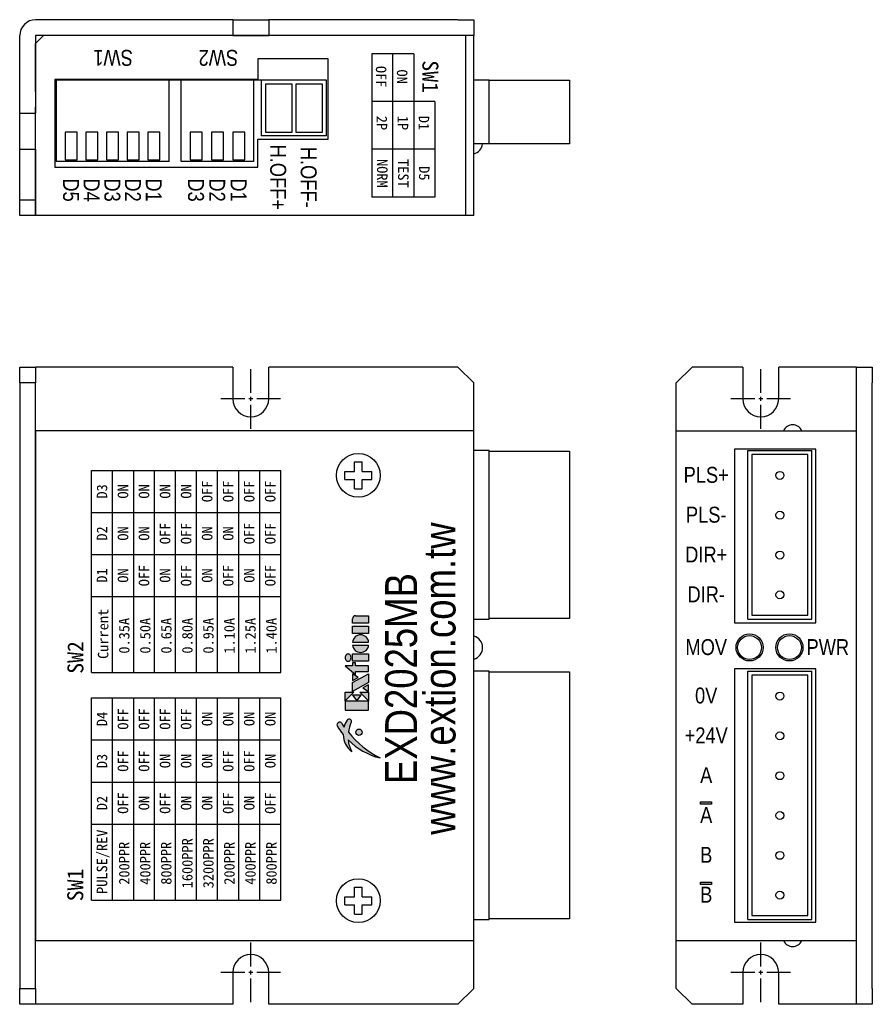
# Model space of a CAD drawing. Extents: x 0 to 107, y 0 to 124.
import ezdxf
from ezdxf.enums import TextEntityAlignment as Align

# ---------------------------------------------------------------- set-up
doc = ezdxf.new("R2010")
doc.units = 0
doc.header["$LTSCALE"] = 8
doc.header["$MEASUREMENT"] = 0
doc.linetypes.add('CENTER2', pattern=[1.125, 0.75, -0.125, 0.125, -0.125])
doc.layers.get('0').update_dxf_attribs({"linetype": 'CONTINUOUS'})
doc.styles.get("Standard").update_dxf_attribs({"font": 'ARIALN.TTF'})
doc.styles.add('style1', font='KAIU.TTF')

msp = doc.modelspace()

# ---------------------------------------------------------------- hatches: boundary and pattern name
h = msp.add_hatch(color=256)
edge = h.paths.add_edge_path()
edge.add_line((41.76661676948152, 47.85333168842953), (41.76661676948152, 48.4062916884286))
edge.add_arc((42.13525676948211, 48.4062916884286), 0.368640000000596, 90, 180, ccw=False)
edge.add_line((42.13525676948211, 48.7749316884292), (43.79413676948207, 48.7749316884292))
edge.add_line((43.79413676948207, 48.7749316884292), (43.79413676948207, 47.85333168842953))
edge.add_line((43.79413676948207, 47.85333168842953), (41.76661676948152, 47.85333168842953))
h.paths.add_polyline_path([(41.76661676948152, 46.56309168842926), (41.76661676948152, 47.48469168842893), (43.79413676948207, 47.48469168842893), (43.79413676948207, 46.56309168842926)])
h.paths.add_polyline_path([(40.84501676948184, 36.94158768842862), (43.79413676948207, 36.94158768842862), (43.79413676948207, 38.04750768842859), (40.84501676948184, 38.04750768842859)])
edge = h.paths.add_edge_path(flags=17)
edge.add_arc((42.58117507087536, 34.15120469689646), 0.4032000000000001, 0, 360)
edge = h.paths.add_edge_path()
edge.add_arc((44.25423403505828, 33.33623287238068), 3.018491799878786, 182.6977893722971, 211.6943705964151)
edge.add_arc((43.19031883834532, 33.85835388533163), 2.58976962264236, 179.9412514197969, 234.4858644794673, ccw=False)
edge.add_arc((45.6894061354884, 38.16710756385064), 6.666253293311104, 208.8460179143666, 220.2373001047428, ccw=False)
edge.add_arc((40.04565494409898, 35.07308281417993), 0.2303999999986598, 179.8616756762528, 212.0189632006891, ccw=False)
edge.add_arc((40.16085460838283, 35.07280469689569), 0.3456000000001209, 73.18784442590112, 179.8616756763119, ccw=False)
edge.add_arc((40.19417446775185, 35.18308083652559), 0.2303999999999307, 34.726609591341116, 73.18784442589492, ccw=False)
edge.add_arc((46.02876197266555, 38.47058713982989), 6.467653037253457, 209.2096347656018, 214.5591796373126)
edge.add_arc((43.74711050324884, 33.9962870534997), 3.149466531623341, 147.7959070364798, 165.1819402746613, ccw=False)
edge.add_arc((41.27712747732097, 35.55196480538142), 0.2303999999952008, 140.4677860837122, 147.7959070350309, ccw=False)
edge.add_arc((41.33445195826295, 35.50465599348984), 0.3047250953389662, -2.780963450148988, 140.4677860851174, ccw=False)
edge.add_arc((41.40868952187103, 35.50104989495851), 0.2304000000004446, 334.4613482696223, 357.2190365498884, ccw=False)
edge.add_arc((45.31943814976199, 33.63247904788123), 4.103825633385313, 154.46134826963, 172.7892133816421)
edge.add_arc((50.98443268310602, 42.10822398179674), 12.57650367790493, 219.2700746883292, 242.7688304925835)
edge.add_arc((47.2026080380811, 39.04032590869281), 8.351122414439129, 224.4306687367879, 256.3346771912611, ccw=False)
h.paths.add_polyline_path([(41.76661676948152, 43.06101168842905), (41.76661676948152, 43.98261168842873), (43.79413676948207, 43.98261168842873), (43.79413676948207, 43.06101168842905)])
edge = h.paths.add_edge_path()
edge.add_arc((41.21365676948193, 43.68388106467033), 0.2973000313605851, 90.00000000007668, 117.373627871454)
edge.add_arc((41.25449169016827, 43.60501368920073), 0.3861119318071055, 117.3736278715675, 141.3401917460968)
edge.add_arc((41.31854416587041, 43.55377170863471), 0.4681391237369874, 141.3401917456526, 161.6663085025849)
edge.add_arc((41.41930925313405, 43.52038109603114), 0.5742924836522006, 161.666308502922, 180.0000000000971)
edge.add_arc((41.41930925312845, 43.52038109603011), 0.5742924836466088, 179.9999999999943, 198.333691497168)
edge.add_arc((41.31854416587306, 43.48699048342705), 0.4681391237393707, 198.3336914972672, 218.6598082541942)
edge.add_arc((41.25449169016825, 43.43574850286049), 0.3861119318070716, 218.6598082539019, 242.6263721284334)
edge.add_arc((41.21365676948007, 43.3568811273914), 0.2973000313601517, 242.6263721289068, 270.0000000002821)
edge.add_arc((41.21365676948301, 43.35688112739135), 0.297300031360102, 269.9999999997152, 297.3736278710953)
edge.add_arc((41.17282184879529, 43.4357485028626), 0.3861119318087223, 297.373627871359, 321.3401917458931)
edge.add_arc((41.10876937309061, 43.48699048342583), 0.4681391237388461, 321.3401917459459, 341.6663085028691)
edge.add_arc((41.00800428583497, 43.52038109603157), 0.5742924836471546, 341.6663085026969, 359.9999999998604)
edge.add_arc((41.0080042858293, 43.52038109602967), 0.574292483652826, 5.033128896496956e-11, 18.33369149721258)
edge.add_arc((41.10876937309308, 43.55377170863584), 0.4681391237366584, 18.33369149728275, 38.65980825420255)
edge.add_arc((41.17282184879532, 43.60501368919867), 0.3861119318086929, 38.65980825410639, 62.62637212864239)
edge.add_arc((41.21365676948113, 43.68388106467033), 0.2973000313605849, 62.62637212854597, 89.99999999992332)
h.paths.add_polyline_path([(41.76661676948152, 40.6523584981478), (42.48593833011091, 41.04471571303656), (41.76661676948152, 41.49429168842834)], flags=17)
h.paths.add_polyline_path([(43.79413676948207, 38.08437168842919), (42.6882167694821, 39.19029168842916), (43.79413676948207, 39.19029168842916)])
h.paths.add_polyline_path([(41.76661676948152, 38.82165168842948), (42.3195767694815, 38.08437168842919), (42.87253676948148, 38.82165168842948)])
h.paths.add_polyline_path([(43.79413676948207, 40.12438487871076), (43.07481520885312, 39.732027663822), (43.79413676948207, 39.2824516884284)], flags=17)
h.paths.add_polyline_path([(41.76661676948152, 39.2824516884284), (41.76661676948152, 40.38837168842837), (43.79413676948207, 41.49429168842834), (43.79413676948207, 40.38837168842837)])
h.paths.add_polyline_path([(43.79413676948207, 41.77077168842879), (43.79413676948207, 42.50805168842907), (42.13525676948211, 42.50805168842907), (42.13525676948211, 42.87669168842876), (41.76661676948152, 42.87669168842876), (41.76661676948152, 42.50805168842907), (40.84501676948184, 42.50805168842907), (42.13525676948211, 41.4021316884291), (42.13525676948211, 41.77077168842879)])
h.paths.add_polyline_path([(40.84501676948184, 38.08437168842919), (40.84501676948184, 39.19029168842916), (41.95093676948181, 39.19029168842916)])
edge = h.paths.add_edge_path()
edge.add_arc((42.78037676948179, 45.36040368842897), 1.018368, 5.452621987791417, 174.5473780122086)
edge.add_line((41.76661676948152, 45.45717168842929), (43.79413676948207, 45.45717168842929))
edge = h.paths.add_edge_path()
edge.add_line((41.76661676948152, 45.0885316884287), (43.79413676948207, 45.0885316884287))
edge.add_arc((42.78037676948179, 45.18529968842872), 1.018368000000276, 185.4526219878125, 354.5473780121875, ccw=False)
h = msp.add_hatch(color=256)
h.paths.add_polyline_path([(85.4515955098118, 25.13871060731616), (85.4515955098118, 25.43158774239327), (86.80685627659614, 25.43158774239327), (86.80685627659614, 25.13871060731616)])
h.paths.add_polyline_path([(85.4515955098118, 15.04212412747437), (85.4515955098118, 15.33500126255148), (86.80685627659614, 15.33500126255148), (86.80685627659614, 15.04212412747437)])

# ---------------------------------------------------------------- linework, layer by layer
for p, q in [((26.75000000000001, 123.6000000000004), (2.000000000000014, 123.6000000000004)), ((26.75000000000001, 123.6000000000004), (26.75000000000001, 121.6000000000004)), ((26.75000000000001, 123.6000000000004), (31.25000000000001, 123.6000000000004)), ((31.25000000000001, 123.6000000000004), (31.25000000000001, 121.6000000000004)), ((55, 123.6000000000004), (31.25000000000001, 123.6000000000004)), ((55, 123.6000000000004), (57, 123.6000000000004)), ((57, 123.6000000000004), (57, 121.6000000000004)), ((1.4210854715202e-14, 111.8500000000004), (1.4210854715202e-14, 121.6000000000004)), ((26.75000000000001, 121.6000000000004), (2.000000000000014, 121.6000000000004)), ((2.000000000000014, 121.6000000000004), (2.000000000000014, 111.8500000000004)), ((2.999999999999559, 121.6000000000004), (1.999999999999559, 120.6000000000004)), ((56.99999999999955, 121.6000000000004), (2.999999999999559, 121.6000000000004)), ((26.75000000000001, 121.6000000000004), (31.25000000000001, 121.6000000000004)), ((55, 121.6000000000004), (31.25000000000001, 121.6000000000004)), ((57, 121.6000000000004), (55, 121.6000000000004)), ((55.99999999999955, 99.00000000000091), (55.99999999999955, 121.6000000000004)), ((56.99999999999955, 99), (56.99999999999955, 121.6000000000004)), ((1.999999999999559, 114.6000000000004), (1.999999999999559, 120.6000000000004)), ((38.69999999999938, 118.7000000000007), (29.89999999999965, 118.7000000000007)), ((29.89999999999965, 118.7000000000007), (29.89999999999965, 116.1000000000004)), ((38.69999999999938, 108.6000000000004), (38.69999999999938, 118.7000000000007)), ((44.18132103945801, 119.3292582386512), (44.18132103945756, 101.3292582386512)), ((49.46132103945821, 119.3292582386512), (44.18132103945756, 119.3292582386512)), ((46.82132103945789, 101.3292582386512), (46.82132103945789, 119.3292582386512)), ((49.46132103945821, 119.3292582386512), (49.46132103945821, 101.3292582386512)), ((29.89999999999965, 116.1000000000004), (4.39999999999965, 116.1000000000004)), ((4.39999999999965, 116.1000000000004), (4.39999999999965, 105.1000000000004)), ((4.600000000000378, 105.8000000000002), (4.600000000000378, 116)), ((18.75000000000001, 116), (4.600000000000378, 116)), ((18.75000000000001, 105.8000000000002), (18.75000000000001, 116)), ((20.25000000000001, 116), (18.75000000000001, 116)), ((20.25000000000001, 105.8000000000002), (20.25000000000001, 116)), ((29.40000000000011, 116), (20.25000000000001, 116)), ((29.40000000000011, 105.8000000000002), (29.40000000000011, 116)), ((30.35000000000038, 116), (29.40000000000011, 116)), ((30.35000000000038, 109), (30.35000000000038, 116)), ((38.50000000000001, 116), (30.35000000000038, 116)), ((34.1750000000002, 115.5), (30.85000000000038, 115.5)), ((30.85000000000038, 115.5), (30.85000000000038, 109.5)), ((34.1750000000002, 109.5), (34.1750000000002, 115.5)), ((34.6750000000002, 115.5), (34.6750000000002, 109.5)), ((38.00000000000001, 115.5), (34.6750000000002, 115.5)), ((38.00000000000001, 109.5), (38.00000000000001, 115.5)), ((38.50000000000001, 109), (38.50000000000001, 116)), ((58.90000000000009, 116), (56.99999999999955, 116)), ((58.90000000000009, 108), (58.90000000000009, 116)), ((1.999999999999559, 99), (1.999999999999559, 112.6000000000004)), ((52.10132103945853, 113.3292582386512), (44.18132103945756, 113.3292582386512)), ((52.10132103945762, 113.3292582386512), (52.10132103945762, 101.3292582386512)), ((1.4210854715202e-14, 111.8500000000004), (2.000000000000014, 111.8500000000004)), ((1.4210854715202e-14, 107.3500000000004), (1.4210854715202e-14, 111.8500000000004)), ((2.000000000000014, 107.3500000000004), (2.000000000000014, 111.8500000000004)), ((7.200000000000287, 109.5), (5.700000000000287, 109.5)), ((5.700000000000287, 109.5), (5.700000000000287, 106)), ((7.200000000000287, 106), (7.200000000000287, 109.5)), ((9.800000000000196, 109.5), (8.300000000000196, 109.5)), ((8.300000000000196, 109.5), (8.300000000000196, 106)), ((9.800000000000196, 106), (9.800000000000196, 109.5)), ((12.40000000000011, 109.5), (10.90000000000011, 109.5)), ((10.90000000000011, 109.5), (10.90000000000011, 106)), ((12.40000000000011, 106), (12.40000000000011, 109.5)), ((13.50000000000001, 109.5), (13.50000000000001, 106)), ((15.00000000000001, 109.5), (13.50000000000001, 109.5)), ((15.00000000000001, 106), (15.00000000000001, 109.5)), ((16.10000000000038, 109.5), (16.10000000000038, 106)), ((17.60000000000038, 109.5), (16.10000000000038, 109.5)), ((17.60000000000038, 106), (17.60000000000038, 109.5)), ((21.40000000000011, 109.5), (21.40000000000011, 106)), ((22.90000000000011, 109.5), (21.40000000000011, 109.5)), ((22.90000000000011, 106), (22.90000000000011, 109.5)), ((24.07500000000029, 109.5), (24.07500000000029, 106)), ((25.57500000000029, 109.5), (24.07500000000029, 109.5)), ((25.57500000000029, 106), (25.57500000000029, 109.5)), ((26.75000000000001, 109.5), (26.75000000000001, 106)), ((28.25000000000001, 109.5), (26.75000000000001, 109.5)), ((28.25000000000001, 106), (28.25000000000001, 109.5)), ((38.50000000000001, 109), (30.35000000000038, 109)), ((30.85000000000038, 109.5), (34.1750000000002, 109.5)), ((34.6750000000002, 109.5), (38.00000000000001, 109.5)), ((29.89999999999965, 105.1000000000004), (29.89999999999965, 108.6000000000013)), ((29.89999999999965, 108.6000000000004), (38.69999999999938, 108.6000000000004)), ((58.90000000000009, 108), (56.99999999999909, 108)), ((1.4210854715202e-14, 107.3500000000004), (2.000000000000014, 107.3500000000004)), ((1.4210854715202e-14, 101), (1.4210854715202e-14, 107.3500000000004)), ((2.000000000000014, 107.3500000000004), (2.000000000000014, 101)), ((52.10132103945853, 107.3292582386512), (44.18132103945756, 107.3292582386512)), ((4.39999999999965, 105.1000000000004), (29.89999999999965, 105.1000000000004)), ((18.75000000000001, 105.8000000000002), (4.600000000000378, 105.8000000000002)), ((5.700000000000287, 106), (7.200000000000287, 106)), ((8.300000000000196, 106), (9.800000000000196, 106)), ((10.90000000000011, 106), (12.40000000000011, 106)), ((13.50000000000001, 106), (15.00000000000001, 106)), ((16.10000000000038, 106), (17.60000000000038, 106)), ((29.40000000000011, 105.8000000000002), (20.25000000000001, 105.8000000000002)), ((21.40000000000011, 106), (22.90000000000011, 106)), ((24.07500000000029, 106), (25.57500000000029, 106)), ((26.75000000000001, 106), (28.25000000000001, 106)), ((1.4210854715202e-14, 101), (2.000000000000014, 101)), ((1.4210854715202e-14, 99), (1.4210854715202e-14, 101)), ((2.000000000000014, 101), (2.000000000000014, 99)), ((52.10132103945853, 101.3292582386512), (44.18132103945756, 101.3292582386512)), ((2.000000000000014, 99), (1.4210854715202e-14, 99)), ((56.99999999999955, 99), (1.999999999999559, 99)), ((0, 78.00000000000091), (0, 80.00000000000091)), ((0, 80.00000000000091), (2, 80.00000000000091)), ((2, 80.00000000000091), (2, 78.00000000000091)), ((26.75, 80.00000000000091), (2, 80.00000000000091)), ((26.75, 80.00000000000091), (26.75, 75.99999956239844)), ((55, 80.00000000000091), (31.25, 80.00000000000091)), ((31.25, 76.00000043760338), (31.25, 80.00000000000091)), ((57, 78), (55, 80.00000000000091)), ((84.40000000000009, 80.00000000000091), (82.40000000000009, 78.00000000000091)), ((90.75, 80.00000000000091), (84.40000000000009, 80.00000000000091)), ((90.75, 80.00000000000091), (90.75, 75.99999966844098)), ((105, 80.00000000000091), (95.25, 80.00000000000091)), ((95.25, 76.00000033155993), (95.25, 80.00000000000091)), ((105, 80.00000000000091), (107, 80.00000000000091)), ((105, 78), (105, 80.00000000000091)), ((107, 80.00000000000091), (107, 78.00000000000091)), ((0, 78.00000000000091), (0, 2)), ((2, 78.00000000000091), (0, 78.00000000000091)), ((2, 2), (2, 78.00000000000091)), ((57, 2), (57, 78)), ((82.40000000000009, 1.999999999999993), (82.40000000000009, 78.00000000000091)), ((105, 1.999999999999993), (105, 78)), ((107, 1.999999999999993), (107, 78.00000000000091)), ((57, 72), (2, 72)), ((2, 72), (2, 8)), ((57, 8), (57, 72)), ((82.40000000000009, 7.999999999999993), (82.40000000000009, 72)), ((82.40000000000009, 72), (105, 72)), ((105, 7.999999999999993), (105, 72)), ((58.90000000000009, 69.5), (57, 69.5)), ((58.90000000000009, 48.35000000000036), (58.90000000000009, 69.5)), ((99.90000000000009, 69.70000000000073), (89.70000000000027, 69.70000000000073)), ((89.70000000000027, 69.70000000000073), (89.70000000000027, 47.90000000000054)), ((91.40000000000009, 48.35000000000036), (91.40000000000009, 69.5)), ((91.40000000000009, 69.5), (99.40000000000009, 69.5)), ((99.40000000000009, 48.35000000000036), (99.40000000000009, 69.5)), ((99.90000000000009, 47.90000000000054), (99.90000000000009, 69.70000000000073)), ((42, 68.10000000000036), (43, 68.10000000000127)), ((42, 66.90000000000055), (42, 68.10000000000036)), ((43, 66.90000000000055), (43, 68.10000000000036)), ((98.90000000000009, 69), (91.90000000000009, 69)), ((91.90000000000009, 69), (91.90000000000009, 48.85000000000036)), ((98.90000000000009, 48.85000000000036), (98.90000000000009, 69)), ((9.003198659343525, 67.02385136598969), (32.76319865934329, 67.02385136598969)), ((9.00319865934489, 41.64700421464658), (9.00319865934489, 67.02385136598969)), ((11.64319865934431, 41.64700421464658), (11.64319865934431, 67.02385136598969)), ((14.28319865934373, 67.02385136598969), (14.28319865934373, 41.64700421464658)), ((16.92319865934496, 41.64700421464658), (16.92319865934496, 67.02385136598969)), ((19.56319865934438, 41.64700421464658), (19.56319865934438, 67.02385136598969)), ((22.2031986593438, 41.64700421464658), (22.2031986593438, 67.02385136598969)), ((22.2031986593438, 41.64700421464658), (22.2031986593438, 67.02385136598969)), ((24.84319865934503, 41.64700421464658), (24.84319865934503, 67.02385136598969)), ((27.48319865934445, 41.64700421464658), (27.48319865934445, 67.02385136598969)), ((30.12319865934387, 41.64700421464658), (30.12319865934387, 67.02385136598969)), ((32.76319865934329, 41.64700421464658), (32.76319865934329, 67.02385136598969)), ((40.79999999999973, 66.90000000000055), (42.00000000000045, 66.90000000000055)), ((40.79999999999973, 65.90000000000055), (40.79999999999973, 66.90000000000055)), ((43, 66.90000000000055), (44.19999999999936, 66.90000000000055)), ((44.19999999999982, 65.90000000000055), (44.19999999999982, 66.90000000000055)), ((40.79999999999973, 65.90000000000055), (42.00000000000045, 65.90000000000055)), ((42, 64.70000000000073), (42, 65.90000000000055)), ((43, 64.70000000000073), (43, 65.90000000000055)), ((43, 65.90000000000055), (44.19999999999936, 65.90000000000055)), ((42, 64.70000000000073), (43, 64.70000000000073)), ((9.00319865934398, 61.74385136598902), (32.76319865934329, 61.74385136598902)), ((9.00319865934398, 56.46385136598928), (32.76319865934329, 56.46385136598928)), ((9.00319865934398, 51.18385136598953), (32.76319865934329, 51.18385136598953)), ((41.76661676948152, 47.85333168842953), (41.76661676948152, 48.4062916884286)), ((42.13525676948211, 48.7749316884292), (43.79413676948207, 48.7749316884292)), ((43.79413676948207, 48.7749316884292), (43.79413676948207, 47.85333168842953)), ((57, 48.35000000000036), (58.90000000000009, 48.35000000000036)), ((91.40000000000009, 48.35000000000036), (99.40000000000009, 48.35000000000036)), ((91.90000000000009, 48.85000000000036), (98.90000000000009, 48.85000000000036)), ((43.79413676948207, 47.85333168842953), (41.76661676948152, 47.85333168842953)), ((41.76661676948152, 46.56309168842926), (41.76661676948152, 47.48469168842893)), ((41.76661676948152, 47.48469168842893), (43.79413676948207, 47.48469168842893)), ((43.79413676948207, 47.48469168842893), (43.79413676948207, 46.56309168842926)), ((89.70000000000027, 47.90000000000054), (99.90000000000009, 47.90000000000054)), ((43.79413676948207, 46.56309168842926), (41.76661676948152, 46.56309168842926)), ((41.76661676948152, 45.45717168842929), (43.79413676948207, 45.45717168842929)), ((41.76661676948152, 45.0885316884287), (43.79413676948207, 45.0885316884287)), ((41.76661676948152, 43.06101168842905), (41.76661676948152, 43.98261168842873)), ((41.76661676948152, 43.98261168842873), (43.79413676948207, 43.98261168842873)), ((43.79413676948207, 43.98261168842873), (43.79413676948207, 43.06101168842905)), ((41.76661676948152, 42.50805168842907), (40.84501676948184, 42.50805168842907)), ((40.84501676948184, 42.50805168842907), (42.13525676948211, 41.4021316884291)), ((43.79413676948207, 43.06101168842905), (41.76661676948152, 43.06101168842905)), ((42.13525676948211, 42.87669168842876), (41.76661676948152, 42.87669168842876)), ((41.76661676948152, 42.87669168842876), (41.76661676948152, 42.50805168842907)), ((42.13525676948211, 42.50805168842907), (42.13525676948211, 42.87669168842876)), ((43.79413676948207, 42.50805168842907), (42.13525676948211, 42.50805168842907)), ((43.79413676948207, 41.77077168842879), (43.79413676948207, 42.50805168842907)), ((99.90000000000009, 42.10000000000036), (89.70000000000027, 42.10000000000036)), ((89.70000000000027, 42.10000000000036), (89.70000000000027, 10.30000000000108)), ((99.90000000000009, 10.30000000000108), (99.90000000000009, 42.10000000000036)), ((9.003198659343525, 41.64700421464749), (32.76319865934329, 41.64700421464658)), ((41.76661676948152, 40.38837168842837), (43.79413676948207, 41.49429168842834)), ((42.48593833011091, 41.04471571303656), (41.76661676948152, 41.49429168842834)), ((41.76661676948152, 41.49429168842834), (41.76661676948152, 40.6523584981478)), ((41.76661676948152, 40.6523584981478), (42.48593833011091, 41.04471571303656)), ((42.13525676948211, 41.4021316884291), (42.13525676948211, 41.77077168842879)), ((42.13525676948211, 41.77077168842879), (43.79413676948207, 41.77077168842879)), ((43.79413676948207, 41.49429168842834), (43.79413676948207, 40.38837168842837)), ((58.90000000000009, 41.80000000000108), (57, 41.80000000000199)), ((58.90000000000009, 10.64999999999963), (58.90000000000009, 41.80000000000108)), ((91.40000000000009, 10.65000000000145), (91.40000000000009, 41.80000000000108)), ((91.40000000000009, 41.80000000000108), (99.40000000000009, 41.80000000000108)), ((98.90000000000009, 41.30000000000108), (91.90000000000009, 41.30000000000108)), ((91.90000000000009, 41.30000000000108), (91.90000000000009, 11.15000000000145)), ((98.90000000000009, 11.15000000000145), (98.90000000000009, 41.30000000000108)), ((99.40000000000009, 10.65000000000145), (99.40000000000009, 41.80000000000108)), ((41.76661676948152, 39.2824516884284), (41.76661676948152, 40.38837168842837)), ((43.79413676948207, 40.38837168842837), (41.76661676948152, 39.2824516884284)), ((43.79413676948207, 40.12438487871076), (43.07481520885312, 39.732027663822)), ((43.07481520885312, 39.732027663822), (43.79413676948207, 39.2824516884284)), ((43.79413676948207, 39.2824516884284), (43.79413676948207, 40.12438487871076)), ((9.00319865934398, 13.08503130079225), (9.00319865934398, 38.46187845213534)), ((9.003198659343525, 38.46187845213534), (32.76319865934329, 38.46187845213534)), ((11.6431986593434, 13.08503130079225), (11.6431986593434, 38.46187845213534)), ((14.28319865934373, 38.46187845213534), (14.28319865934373, 13.08503130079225)), ((16.92319865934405, 13.08503130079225), (16.92319865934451, 38.46187845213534)), ((19.56319865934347, 13.08503130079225), (19.56319865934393, 38.46187845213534)), ((22.2031986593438, 13.08503130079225), (22.2031986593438, 38.46187845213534)), ((22.2031986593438, 13.08503130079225), (22.20319865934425, 38.46187845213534)), ((24.84319865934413, 13.08503130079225), (24.84319865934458, 38.46187845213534)), ((27.48319865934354, 13.08503130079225), (27.48319865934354, 38.46187845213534)), ((30.12319865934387, 13.08503130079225), (30.12319865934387, 38.46187845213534)), ((32.76319865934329, 13.08503130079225), (32.76319865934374, 38.46187845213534)), ((40.84501676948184, 38.08437168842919), (40.84501676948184, 39.19029168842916)), ((40.84501676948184, 39.19029168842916), (41.95093676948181, 39.19029168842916)), ((41.95093676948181, 39.19029168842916), (40.84501676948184, 38.08437168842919)), ((41.76661676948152, 38.82165168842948), (42.3195767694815, 38.08437168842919)), ((42.87253676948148, 38.82165168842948), (41.76661676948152, 38.82165168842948)), ((42.3195767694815, 38.08437168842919), (42.87253676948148, 38.82165168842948)), ((43.79413676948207, 38.08437168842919), (42.6882167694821, 39.19029168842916)), ((42.6882167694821, 39.19029168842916), (43.79413676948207, 39.19029168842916)), ((43.79413676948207, 39.19029168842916), (43.79413676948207, 38.08437168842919)), ((43.79413676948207, 38.04750768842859), (40.84501676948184, 38.04750768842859)), ((40.84501676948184, 38.04750768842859), (40.84501676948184, 36.94158768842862)), ((43.79413676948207, 36.94158768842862), (43.79413676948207, 38.04750768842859)), ((40.84501676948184, 36.94158768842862), (43.79413676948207, 36.94158768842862)), ((9.003198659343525, 33.18187845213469), (32.76319865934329, 33.18187845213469)), ((9.003198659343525, 27.90187845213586), (32.76319865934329, 27.90187845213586)), ((85.4515955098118, 25.13871060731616), (85.4515955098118, 25.43158774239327)), ((85.4515955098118, 25.43158774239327), (86.80685627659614, 25.43158774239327)), ((86.80685627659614, 25.13871060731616), (85.4515955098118, 25.13871060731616)), ((86.80685627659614, 25.43158774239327), (86.80685627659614, 25.13871060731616)), ((9.003198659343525, 22.62187845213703), (32.76319865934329, 22.62187845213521)), ((85.4515955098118, 15.04212412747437), (85.4515955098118, 15.33500126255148)), ((85.4515955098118, 15.33500126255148), (86.80685627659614, 15.33500126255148)), ((86.80685627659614, 15.04212412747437), (85.4515955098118, 15.04212412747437)), ((86.80685627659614, 15.33500126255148), (86.80685627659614, 15.04212412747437)), ((42, 14.69999999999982), (43, 14.70000000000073)), ((42, 13.5), (42, 14.69999999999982)), ((43, 13.5), (43, 14.69999999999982)), ((9.003198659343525, 13.08503130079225), (32.76319865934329, 13.08503130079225)), ((40.79999999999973, 13.5), (42.00000000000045, 13.5)), ((40.79999999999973, 12.5), (40.79999999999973, 13.5)), ((40.79999999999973, 12.5), (42.00000000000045, 12.5)), ((42, 11.30000000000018), (42, 12.5)), ((43, 13.5), (44.19999999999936, 13.5)), ((43, 11.30000000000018), (43, 12.5)), ((43, 12.5), (44.19999999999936, 12.5)), ((44.19999999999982, 12.5), (44.19999999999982, 13.5)), ((42, 11.30000000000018), (43, 11.30000000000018)), ((91.90000000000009, 11.15000000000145), (98.90000000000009, 11.15000000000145)), ((57, 10.64999999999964), (58.90000000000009, 10.64999999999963)), ((89.70000000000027, 10.30000000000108), (99.90000000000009, 10.30000000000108)), ((91.40000000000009, 10.65000000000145), (99.40000000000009, 10.65000000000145)), ((2, 8), (57, 8)), ((82.40000000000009, 7.999999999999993), (105, 7.999999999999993)), ((26.75, 4.000000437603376), (26.75, 0)), ((31.25, 0), (31.25, 4.000000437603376)), ((90.75, 4.000000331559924), (90.75, -7.105427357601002e-15)), ((95.25, -7.105427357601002e-15), (95.25, 4.000000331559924)), ((0, 2), (2, 2)), ((0, 0), (0, 2)), ((2, 2), (2, 0)), ((55, 0), (57, 2)), ((82.40000000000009, 1.999999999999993), (84.40000000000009, -7.105427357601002e-15)), ((105, -7.105427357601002e-15), (105, 1.999999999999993)), ((107, 1.999999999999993), (107, -7.105427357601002e-15)), ((2, 0), (0, 0)), ((26.75, 0), (2, 0)), ((55, 0), (31.25, 0)), ((90.75, -7.105427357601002e-15), (84.40000000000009, -7.105427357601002e-15)), ((105, -7.105427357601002e-15), (95.25, -7.105427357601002e-15)), ((107, -7.105427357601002e-15), (105, -7.105427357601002e-15))]:
    msp.add_line(p, q)
at = {"color": 1, "linetype": 'CENTER2', "ltscale": 0.5}
for p, q in [((29, 72.25000043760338), (29, 79.75000043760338)), ((93, 72.25000033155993), (93, 79.75000033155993)), ((32.75, 76.00000043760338), (25.25, 76.00000043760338)), ((96.75, 76.00000033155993), (89.25, 76.00000033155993)), ((29, 0.2500004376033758), (29, 7.750000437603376)), ((93, 0.2500003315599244), (93, 7.750000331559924)), ((32.75, 4.000000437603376), (25.25, 4.000000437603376)), ((96.75, 4.000000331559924), (89.25, 4.000000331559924))]:
    msp.add_line(p, q, dxfattribs=at)
for points in [[(58.90000000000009, 116), (69, 116), (69, 108), (58.90000000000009, 108)], [(58.90000000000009, 69.42500000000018), (69, 69.42500000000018), (69, 48.42500000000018), (58.90000000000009, 48.42500000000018)], [(58.90000000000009, 41.72500000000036), (69, 41.72500000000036), (69, 10.72500000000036), (58.90000000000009, 10.72500000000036)]]:
    msp.add_lwpolyline(points, close=True)
for centre, radius in [((42.5, 66.40000000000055), 2.75), ((95.40000000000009, 66.40000000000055), 0.5), ((95.40000000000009, 61.40000000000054), 0.5), ((95.40000000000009, 56.40000000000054), 0.5), ((95.40000000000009, 51.40000000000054), 0.5), ((91.60000000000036, 44.80000000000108), 1.699999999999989), ((91.59999999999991, 44.78000000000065), 1.5), ((96.60000000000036, 44.80000000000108), 1.700000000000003), ((96.59999999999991, 44.78000000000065), 1.5), ((95.40000000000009, 38.70000000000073), 0.5), ((42.58117507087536, 34.15120469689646), 0.4032000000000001), ((95.40000000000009, 33.70000000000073), 0.5), ((95.40000000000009, 28.70000000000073), 0.5), ((95.40000000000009, 23.70000000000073), 0.5), ((95.40000000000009, 18.70000000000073), 0.5), ((42.5, 13), 2.75), ((95.40000000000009, 13.70000000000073), 0.5)]:
    msp.add_circle(centre, radius)
for centre, radius, start, end in [((2, 121.6000000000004), 2, 90, 180), ((56.60000000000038, 108.2000000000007), 1.5, 285.4660099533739, 352.3377443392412), ((29, 76.00000043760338), 2.25000000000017, 180.0000222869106, 0), ((93, 76.00000033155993), 2.250000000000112, 180.0000168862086, 0), ((97, 71.50000000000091), 1.25, 23.57817847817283, 156.4218215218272), ((42.13525676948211, 48.4062916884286), 0.368640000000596, 90, 180), ((42.78037676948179, 45.36040368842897), 1.018368, 5.452621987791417, 174.5473780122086), ((56.60000000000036, 44.78000000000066), 1.5, 0, 74.53399004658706), ((42.78037676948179, 45.18529968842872), 1.018368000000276, 185.4526219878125, 354.5473780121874), ((56.60000000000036, 44.78000000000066), 1.5, 285.4660099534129, 0), ((41.41930925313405, 43.52038109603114), 0.5742924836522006, 161.666308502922, 180.0000000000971), ((41.41930925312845, 43.52038109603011), 0.5742924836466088, 179.9999999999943, 198.333691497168), ((41.31854416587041, 43.55377170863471), 0.4681391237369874, 141.3401917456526, 161.6663085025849), ((41.31854416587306, 43.48699048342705), 0.4681391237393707, 198.3336914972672, 218.6598082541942), ((41.25449169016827, 43.60501368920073), 0.3861119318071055, 117.3736278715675, 141.3401917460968), ((41.21365676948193, 43.68388106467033), 0.2973000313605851, 90.00000000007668, 117.373627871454), ((41.21365676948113, 43.68388106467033), 0.2973000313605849, 62.62637212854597, 89.99999999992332), ((41.17282184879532, 43.60501368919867), 0.3861119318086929, 38.65980825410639, 62.62637212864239), ((41.10876937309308, 43.55377170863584), 0.4681391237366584, 18.33369149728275, 38.65980825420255), ((41.10876937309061, 43.48699048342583), 0.4681391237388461, 321.3401917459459, 341.6663085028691), ((41.0080042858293, 43.52038109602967), 0.574292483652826, 5.033128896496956e-11, 18.33369149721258), ((41.00800428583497, 43.52038109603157), 0.5742924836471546, 341.6663085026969, 359.9999999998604), ((41.25449169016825, 43.43574850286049), 0.3861119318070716, 218.6598082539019, 242.6263721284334), ((41.21365676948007, 43.3568811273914), 0.2973000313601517, 242.6263721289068, 270.0000000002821), ((41.21365676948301, 43.35688112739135), 0.297300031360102, 269.9999999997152, 297.3736278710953), ((41.17282184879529, 43.4357485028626), 0.3861119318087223, 297.373627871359, 321.3401917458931), ((40.04565494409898, 35.07308281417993), 0.2303999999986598, 179.8616756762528, 212.018963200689), ((40.16085460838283, 35.07280469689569), 0.3456000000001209, 73.18784442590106, 179.8616756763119), ((45.6894061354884, 38.16710756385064), 6.666253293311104, 208.8460179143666, 220.2373001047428), ((40.19417446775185, 35.18308083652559), 0.2303999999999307, 34.72660959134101, 73.18784442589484), ((46.02876197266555, 38.47058713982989), 6.467653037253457, 209.2096347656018, 214.5591796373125), ((43.74711050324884, 33.9962870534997), 3.149466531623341, 147.7959070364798, 165.1819402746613), ((41.27712747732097, 35.55196480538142), 0.2303999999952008, 140.4677860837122, 147.7959070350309), ((41.33445195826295, 35.50465599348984), 0.3047250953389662, 357.2190365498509, 140.4677860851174), ((45.31943814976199, 33.63247904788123), 4.103825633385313, 154.46134826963, 172.7892133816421), ((41.40868952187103, 35.50104989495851), 0.2304000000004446, 334.4613482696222, 357.2190365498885), ((43.19031883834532, 33.85835388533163), 2.58976962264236, 179.9412514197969, 234.4858644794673), ((50.98443268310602, 42.10822398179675), 12.57650367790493, 219.2700746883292, 242.7688304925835), ((44.25423403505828, 33.33623287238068), 3.018491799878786, 182.6977893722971, 211.6943705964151), ((47.2026080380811, 39.04032590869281), 8.351122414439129, 224.4306687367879, 256.3346771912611), ((97, 8.499999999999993), 1.25, 203.5781784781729, 336.4218215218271), ((29, 4.000000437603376), 2.250000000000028, 0, 180), ((93, 4.000000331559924), 2.250000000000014, 0, 180)]:
    msp.add_arc(centre, radius, start, end)

# ---------------------------------------------------------------- texts
for s, p in [('SW1', (14.20012607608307, 119.8113744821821)), ('SW2', (27.41947711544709, 119.8113744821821))]:
    msp.add_text(s, height=2, rotation=180).set_placement(p)
at = {"style": 'style1'}
for s, height, rotation, p in [('SW1', 2, 270, (51.5402960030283, 116.4488579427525)), ('OFF', 1.3200264, 270, (45.35574636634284, 116.4488579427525)), ('ON', 1.3200264, 270, (47.99574636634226, 116.4488579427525)), ('2P', 1.3200264, 270, (45.45869970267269, 110.6364728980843)), ('1P', 1.3200264, 270, (48.09869970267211, 110.6364728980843)), ('D1', 1.3200264, 270, (50.73869970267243, 110.6364728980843)), ('NORM', 1.3200264, 270, (45.50132103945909, 104.3050074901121)), ('TEST', 1.3200264, 270, (48.1413210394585, 104.3050074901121)), ('D5', 1.3200264, 270, (50.78132103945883, 104.3050074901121)), ('ON', 1.3200264, 90, (12.9631986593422, 64.38385136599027)), ('ON', 1.3200264, 90, (15.60319865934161, 64.38385136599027)), ('ON', 1.3200264, 90, (18.24319865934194, 64.38385136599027)), ('ON', 1.3200264, 90, (20.88319865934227, 64.38385136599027)), ('OFF', 1.3200264, 90, (23.52319865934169, 64.38385136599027)), ('OFF', 1.3200264, 90, (26.16319865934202, 64.38385136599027)), ('OFF', 1.3200264, 90, (28.80319865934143, 64.38385136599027)), ('OFF', 1.3200264, 90, (31.44319865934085, 64.38385136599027)), ('D3', 1.3200264, 90, (10.32319865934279, 64.38385136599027)), ('OFF', 1.3200264, 90, (18.24319865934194, 59.10385136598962)), ('OFF', 1.3200264, 90, (20.88319865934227, 59.10385136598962)), ('OFF', 1.3200264, 90, (28.80319865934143, 59.10385136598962)), ('OFF', 1.3200264, 90, (31.44319865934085, 59.10385136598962)), ('D2', 1.3200264, 90, (10.32319865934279, 59.10385136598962)), ('ON', 1.3200264, 90, (12.9631986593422, 59.10385136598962)), ('ON', 1.3200264, 90, (15.60319865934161, 59.10385136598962)), ('ON', 1.3200264, 90, (23.52319865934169, 59.10385136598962)), ('ON', 1.3200264, 90, (26.16319865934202, 59.10385136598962)), ('D1', 1.3200264, 90, (10.32319865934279, 53.82385136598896)), ('ON', 1.3200264, 90, (12.9631986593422, 53.82385136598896)), ('OFF', 1.3200264, 90, (15.60319865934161, 53.82385136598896)), ('ON', 1.3200264, 90, (18.24319865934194, 53.82385136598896)), ('OFF', 1.3200264, 90, (20.88319865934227, 53.82385136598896)), ('ON', 1.3200264, 90, (23.52319865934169, 53.82385136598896)), ('OFF', 1.3200264, 90, (26.16319865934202, 53.82385136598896)), ('ON', 1.3200264, 90, (28.80319865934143, 53.82385136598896)), ('OFF', 1.3200264, 90, (31.44319865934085, 53.82385136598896)), ('Current', 1.3200264, 90, (10.46877333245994, 46.50174325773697)), ('0.35A', 1.3200264, 90, (13.10877333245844, 46.26700421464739)), ('0.50A', 1.3200264, 90, (15.74877333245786, 46.26700421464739)), ('0.65A', 1.3200264, 90, (18.38877333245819, 46.26700421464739)), ('0.80A', 1.3200264, 90, (21.0287733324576, 46.26700421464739)), ('0.95A', 1.3200264, 90, (23.66877333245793, 46.26700421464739)), ('1.10A', 1.3200264, 90, (26.30877333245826, 46.26700421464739)), ('1.25A', 1.3200264, 90, (28.94877333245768, 46.26700421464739)), ('1.40A', 1.3200264, 90, (31.58877333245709, 46.26700421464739)), ('SW2', 2, 90, (6.994870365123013, 43.54078932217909)), ('OFF', 1.3200264, 90, (12.96319865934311, 35.82187845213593)), ('OFF', 1.3200264, 90, (15.60319865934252, 35.82187845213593)), ('OFF', 1.3200264, 90, (18.24319865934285, 35.82187845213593)), ('OFF', 1.3200264, 90, (20.88319865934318, 35.82187845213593)), ('D4', 1.3200264, 90, (10.32319865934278, 35.82187845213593)), ('ON', 1.3200264, 90, (23.5231986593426, 35.82187845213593)), ('ON', 1.3200264, 90, (26.16319865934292, 35.82187845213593)), ('ON', 1.3200264, 90, (28.80319865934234, 35.82187845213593)), ('ON', 1.3200264, 90, (31.44319865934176, 35.82187845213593)), ('OFF', 1.3200264, 90, (12.96319865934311, 30.54187845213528)), ('OFF', 1.3200264, 90, (15.60319865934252, 30.54187845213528)), ('OFF', 1.3200264, 90, (26.16319865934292, 30.54187845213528)), ('OFF', 1.3200264, 90, (28.80319865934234, 30.54187845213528)), ('D3', 1.3200264, 90, (10.32319865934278, 30.54187845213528)), ('ON', 1.3200264, 90, (18.24319865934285, 30.54187845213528)), ('ON', 1.3200264, 90, (20.88319865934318, 30.54187845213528)), ('ON', 1.3200264, 90, (23.5231986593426, 30.54187845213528)), ('ON', 1.3200264, 90, (31.44319865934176, 30.54187845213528)), ('D2', 1.3200264, 90, (10.32319865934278, 25.26187845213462)), ('OFF', 1.3200264, 90, (12.96319865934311, 25.26187845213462)), ('ON', 1.3200264, 90, (15.60319865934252, 25.26187845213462)), ('OFF', 1.3200264, 90, (18.24319865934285, 25.26187845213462)), ('ON', 1.3200264, 90, (20.88319865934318, 25.26187845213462)), ('ON', 1.3200264, 90, (23.5231986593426, 25.26187845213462)), ('OFF', 1.3200264, 90, (26.16319865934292, 25.26187845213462)), ('ON', 1.3200264, 90, (28.80319865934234, 25.26187845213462)), ('OFF', 1.3200264, 90, (31.44319865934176, 25.26187845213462)), ('PULSE/REV', 1.3200264, 90, (10.32319865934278, 17.89640038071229)), ('1600PPR', 1.3200264, 90, (21.02877333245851, 17.70503130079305)), ('3200PPR', 1.3200264, 90, (23.66877333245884, 17.70503130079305)), ('200PPR', 1.3200264, 90, (13.10877333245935, 17.70503130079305)), ('400PPR', 1.3200264, 90, (15.74877333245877, 17.70503130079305)), ('800PPR', 1.3200264, 90, (18.3887733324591, 17.70503130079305)), ('200PPR', 1.3200264, 90, (26.30877333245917, 17.70503130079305)), ('400PPR', 1.3200264, 90, (28.94877333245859, 17.70503130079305)), ('800PPR', 1.3200264, 90, (31.588773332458, 17.70503130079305)), ('SW1', 2, 90, (6.971070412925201, 14.97881640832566))]:
    msp.add_text(s, height=height, rotation=rotation, dxfattribs=at).set_placement(p, align=Align.MIDDLE_CENTER)
for s, p in [('H.OFF+', (32.43972020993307, 103.8199227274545)), ('H.OFF-', (36.26472020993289, 103.8199227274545)), ('D5', (6.42834667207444, 102.2156197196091)), ('D4', (9.028346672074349, 102.2156197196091)), ('D3', (11.62834667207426, 102.2156197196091)), ('D2', (14.22834667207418, 102.2156197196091)), ('D1', (16.82834667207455, 102.2156197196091)), ('D3', (22.12834667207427, 102.2156197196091)), ('D2', (24.80334667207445, 102.2156197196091)), ('D1', (27.47834667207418, 102.2156197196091))]:
    msp.add_text(s, height=2, rotation=270).set_placement(p, align=Align.MIDDLE)
for s, p in [('PLS+', (86.15707821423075, 65.46283809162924)), ('PLS-', (86.15707821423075, 60.46283809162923)), ('DIR+', (86.15707821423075, 55.46283809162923)), ('DIR-', (86.15707821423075, 50.46283809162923)), ('MOV', (86.15707821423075, 43.84078369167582)), ('PWR', (101.4193515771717, 43.84078369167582)), ('0V', (86.15707821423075, 37.76283809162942)), ('+24V', (86.15707821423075, 32.76283809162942)), ('A', (86.15707821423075, 27.76283809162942)), ('A', (86.15707821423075, 22.76283809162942)), ('B', (86.15707821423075, 17.76283809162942)), ('B', (86.15707821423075, 12.76283809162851))]:
    msp.add_text(s, height=2).set_placement(p, align=Align.CENTER)
for s, p in [('www.extion.com.tw', (54.69166162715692, 40.88690254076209)), ('EXD2025MB', (49.86374627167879, 40.88690254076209))]:
    msp.add_text(s, height=4, rotation=90).set_placement(p, align=Align.CENTER)

doc.saveas('drawing.dxf')
